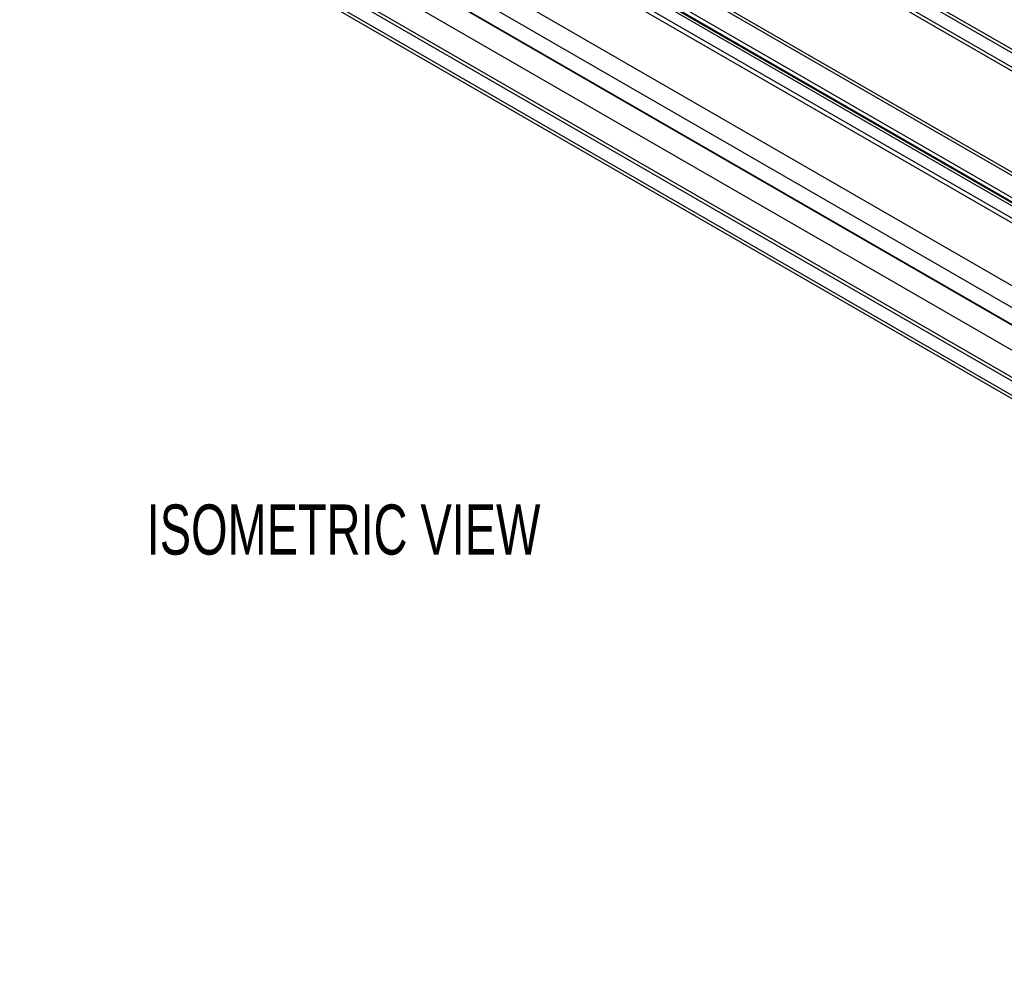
# Model space of a CAD drawing. Header units: millimetres. Extents: x 16 to 683, y 16 to 524.
# Tile 9 of 14: x 437 to 541, y 319 to 422. Entities that reach past the tile are written whole.
import ezdxf

# ---------------------------------------------------------------- set-up
doc = ezdxf.new("R2010")
doc.units = ezdxf.units.MM
doc.header["$LTSCALE"] = 2.5
doc.layers.add('DIMENSIONS', color=140, linetype='Continuous', lineweight=25)
doc.styles.add('SLDTEXTSTYLE0', font='TXT', dxfattribs={"width": 0.7})

msp = doc.modelspace()

# ---------------------------------------------------------------- linework, layer by layer
for p, q in [((649.534, 356.076), (437.402, 478.537)), ((649.675, 356.374), (437.543, 478.835)), ((649.669, 354.496), (437.537, 476.957)), ((437.841, 476.405), (649.973, 353.944)), ((438.591, 453.29), (650.723, 330.828)), ((649.669, 329.134), (437.537, 451.595)), ((649.534, 327.398), (437.402, 449.86)), ((649.675, 327.264), (437.543, 449.725)), ((627.106, 351.076), (458.465, 448.43)), ((631.73, 353.745), (471.924, 445.999)), ((652.138, 323.174), (440.006, 445.635)), ((631.437, 353.576), (471.631, 445.83)), ((437.402, 443.916), (649.534, 321.455)), ((437.543, 444.213), (649.675, 321.752)), ((629.022, 352.182), (469.479, 444.284)), ((628.676, 351.982), (469.506, 443.869)), ((628.926, 352.126), (469.599, 444.104)), ((469.612, 444.689), (629.439, 352.423)), ((627.545, 351.329), (467.489, 443.728)), ((437.537, 442.336), (649.669, 319.874)), ((437.841, 441.784), (649.973, 319.322))]:
    msp.add_line(p, q)

# ---------------------------------------------------------------- texts
at = {"layer": 'DIMENSIONS', "insert": (450.812, 370.408), "char_height": 5.29167, "attachment_point": 1, "style": 'SLDTEXTSTYLE0'}
msp.add_mtext('ISOMETRIC VIEW', dxfattribs=at)

doc.saveas('drawing.dxf')
